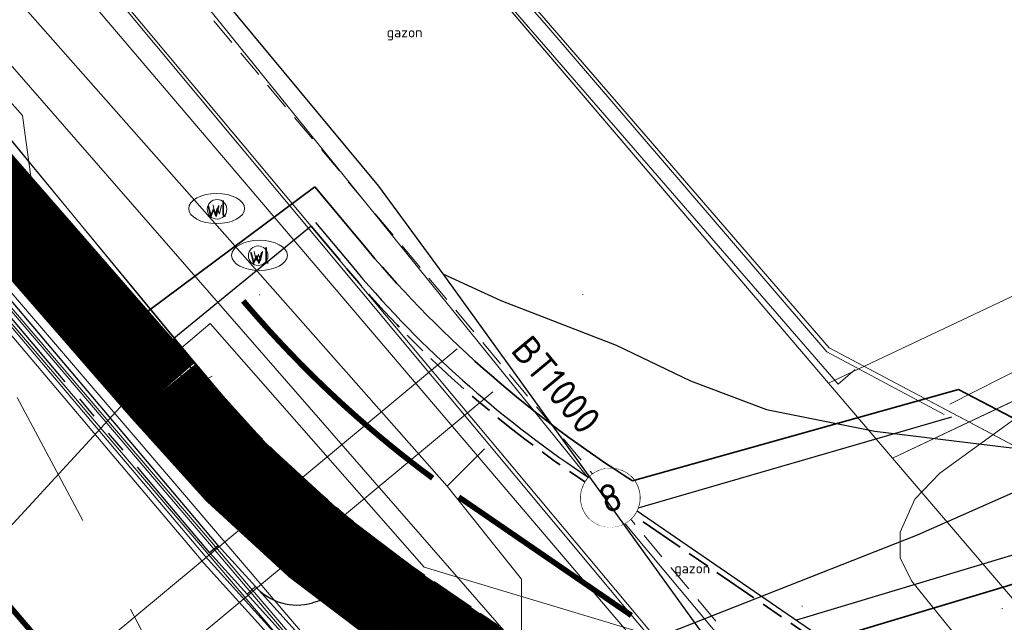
# Model space of a CAD drawing. Header units: metres. Extents: x 163628 to 167855, y 402678 to 405435.
# Tile 122 of 256: x 164474 to 164491, y 403448 to 403459. Entities that reach past the tile are written whole.
import ezdxf
from ezdxf.enums import TextEntityAlignment as Align

# ---------------------------------------------------------------- set-up
doc = ezdxf.new("R2010")
doc.units = ezdxf.units.M
doc.set_wipeout_variables(frame=1)
for name, pattern in [('DASHED2', [0.375, 0.25, -0.125]), ('X-CA190022.004-UO-DWM_Snelfietsroute$0$VH-OPSLUITBAND_100X200', [16, 8, -2, 4, -2]), ('X-CA190022.004-UO-DWM_Snelfietsroute$0$VH-TROTTOIRBAND_180-200', [20, 10, -2, 2, -2, 2, -2]), ('X-CA190022.004-UO-DWM_Snelfietsroute$0$VW-270-30_STREEP', [3, 2.7, -0.3]), ('X-CA190022.004-UO-DWM_Snelfietsroute$0$VW-5050_STREEP', [1, 0.5, -0.5]), ('X-CA190022.004-UO-WHM_Riolering gemeente_NLCS_v0.2$0$RI-HUISAANSLUITING', [4.3, 2.5, -1.8])]:
    doc.linetypes.add(name, pattern=pattern)
doc.layers.get('0').update_dxf_attribs({"lineweight": 25})
for name, color, linetype, lineweight in [('B-WE-KW-KUNSTWERK_DUIKER-G', 252, 'Continuous', 18), ('X-CA190022.004-UO-BGT_Ondergrond$0$B-WE-KL-WATER_PUT-S', 170, 'Continuous', 25), ('X-CA190022.004-UO-BGT_Ondergrond$0$GE_201_SHDHek_Lijn_GEM', 253, 'X-CA190022.004-UO-BGT_Ondergrond$0$Hekwerk', 9), ('X-CA190022.004-UO-BGT_Ondergrond$0$GE_314_WGDRijbaanLokaleweg_Vlak_GEM', 253, 'Continuous', 9), ('X-CA190022.004-UO-BGT_Ondergrond$0$GE_316_WGDFietspad_Vlak_GEM', 253, 'Continuous', 9), ('X-CA190022.004-UO-BGT_Ondergrond$0$GE_367_OWGBerm_groenvoorziening_grasenk_GEM', 253, 'Continuous', 9), ('X-CA190022.004-UO-BGT_Ondergrond$0$GE_401_OTDErf_Vlak_GEM', 253, 'Continuous', 9), ('X-CA190022.004-UO-BGT_Ondergrond$0$GE_861_PALLichtmast_Punt_GEM', 253, 'Continuous', 9), ('X-CA190022.004-UO-DTM inmeting$0$B-WE-AL-AANPIJLING-T18', 246, 'Continuous', 0), ('X-CA190022.004-UO-DTM inmeting$0$B-WE-IE-MEUBILAIR_WEGMEUBILAIR-S', 246, 'Continuous', 0), ('X-CA190022.004-UO-DTM inmeting$0$B-WE-IE-TERREINAFSCHEIDING_KUNSTMATIG_RASTERHEKWERK-G', 246, 'X-CA190022.004-UO-DTM inmeting$0$IE-TERREINAFSCHEIDING-KUNSTMATIG-OPEN', 0), ('X-CA190022.004-UO-DTM inmeting$0$B-WE-OG-HOOGTEPUNT-S', 246, 'Continuous', 0), ('X-CA190022.004-UO-DTM inmeting$0$B-WE-VH-KANTOPSLUITING_ACHTERKANTBAND-G', 246, 'Continuous', 0), ('X-CA190022.004-UO-DTM inmeting$0$B-WE-VH-KANTOPSLUITING_VOORKANTBAND-G', 246, 'Continuous', 0), ('X-CA190022.004-UO-DTM inmeting$0$B-WE-VH-VERHARDING_ASFALT-G', 246, 'Continuous', 0), ('X-CA190022.004-UO-DWM_Snelfietsroute$0$N-WE-VH-KANTOPSLUITING_ACHTERKANTBAND-G', 125, 'Continuous', 25), ('X-CA190022.004-UO-DWM_Snelfietsroute$0$N-WE-VH-KANTOPSLUITING_ELEMENT_INRIT-G', 125, 'Continuous', 25), ('X-CA190022.004-UO-DWM_Snelfietsroute$0$N-WE-VH-KANTOPSLUITING_OPSLUITBAND_100X200-G', 125, 'X-CA190022.004-UO-DWM_Snelfietsroute$0$VH-OPSLUITBAND_100X200', 35), ('X-CA190022.004-UO-DWM_Snelfietsroute$0$N-WE-VH-KANTOPSLUITING_TROTTOIRBAND_180 200-G', 125, 'X-CA190022.004-UO-DWM_Snelfietsroute$0$VH-TROTTOIRBAND_180-200', 25), ('X-CA190022.004-UO-DWM_Snelfietsroute$0$N-WE-VH-KANTVERHARDING_STREKLAAG-G', 251, 'Continuous', 18), ('X-CA190022.004-UO-DWM_Snelfietsroute$0$N-WE-VH-VERHARDING_ASFALT_ZAAGSNEDE-G', 125, 'X-CA190022.004-UO-DWM_Snelfietsroute$0$VH-ZAAGSNEDE', 25), ('X-CA190022.004-UO-DWM_Snelfietsroute$0$N-WE-VH-VERHARDING_HALFVERHARDING-G', 125, 'Continuous', 25), ('X-CA190022.004-UO-DWM_Snelfietsroute$0$N-WE-VW-MARKERING_DWARS_OVERSTEEK_KANALISATIESTREEP50_010-G', 125, 'X-CA190022.004-UO-DWM_Snelfietsroute$0$VW-5050_STREEP', 25), ('X-CA190022.004-UO-DWM_Snelfietsroute$0$N-WE-VW-MARKERING_LANGS_STREEP_27030_010-G', 125, 'X-CA190022.004-UO-DWM_Snelfietsroute$0$VW-270-30_STREEP', 25), ('X-CA190022.004-UO-GZM_Werkgrens_v0.1$0$N-WE-KG-GRENS_SYSTEEMGRENS-G', 7, 'X-CA190022.004-UO-GZM_Werkgrens_v0.1$0$KG-OG', 35), ('X-CA190022.004-UO-KAD_Percelen$0$B-WE-KG-GRENS_PERCEEL-GV', 150, 'Continuous', 9), ('X-CA190022.004-UO-WHM_Riolering gemeente - drukleidingen_v0.1$0$Riool_onder_druk_asbestcement_leidingen_450_hgml', 214, 'X-CA190022.004-UO-WHM_Riolering gemeente - drukleidingen_v0.1$0$1-200 PERSLEIDING', 25), ('X-CA190022.004-UO-WHM_Riolering gemeente - drukleidingen_v0.1$0$Riool_onder_druk_pvc_leidingen_315_hgml', 214, 'X-CA190022.004-UO-WHM_Riolering gemeente - drukleidingen_v0.1$0$1-200 PERSLEIDING', 25), ('X-CA190022.004-UO-WHM_Riolering gemeente_NLCS_v0.2$0$B-WE-RI-DUIKER-G', 214, 'X-CA190022.004-UO-WHM_Riolering gemeente_NLCS_v0.2$0$RI-HUISAANSLUITING', 15), ('X-XX-AL-T25 DUIIKER BESTAAND', 252, 'Continuous', 25), ('X-XX-AL-VERWIJZING DUIKERS BESTAAND-S', 252, 'Continuous', 25)]:
    doc.layers.add(name, color=color, linetype=linetype, lineweight=lineweight)
doc.layers.add('X-CA190022.004-UO-DTM inmeting$0$X-XX-AL-MEETPUNT-S', color=246, linetype='Continuous', lineweight=0, plot=False)
for name, color, linetype, lineweight, transparency in [('X-CA190022.004-UO-KL_Wenstracé_v0.3$0$N-WE-KL-TRACE_WENSTRACE-G 1.5m', 24, 'Continuous', 35, 0.6), ('X-CA190022.004-UO-KLIC$0$B-OI-KL-WATER_BW_0000551269_VECT_19O042616-G', 42, 'X-CA190022.004-UO-KLIC$0$1-200 WATERLEIDING', 0, 0.25), ('X-CA190022.004-UO-KLIC$0$B-WE-KL-DATA_MANTELBUIS-G', 42, 'X-CA190022.004-UO-KLIC$0$1-200 DATA', 0, 0.25), ('X-CA190022.004-UO-KLIC$0$B-WE-KL-ET_LS-G', 42, 'X-CA190022.004-UO-KLIC$0$1-200 LAAGSPANNING', 0, 0.25), ('X-CA190022.004-UO-KLIC$0$B-WE-KL-ET_LS_HULPSTUK-S', 42, 'X-CA190022.004-UO-KLIC$0$1-200 LAAGSPANNING', 0, 0.25), ('X-CA190022.004-UO-KLIC$0$B-WE-KL-ET_LS_KABELBED-G', 42, 'X-CA190022.004-UO-KLIC$0$1-200 LAAGSPANNING', 0, 0.25), ('X-CA190022.004-UO-KLIC$0$B-WE-KL-ET_MS-G', 42, 'X-CA190022.004-UO-KLIC$0$1-200 MIDDENSPANNING', 0, 0.25), ('X-CA190022.004-UO-KLIC$0$B-WE-KL-GAS_HD-G', 42, 'X-CA190022.004-UO-KLIC$0$1-200 GASLEIDING HOGE DRUK', 0, 0.25), ('X-CA190022.004-UO-KLIC$0$B-WE-KL-GAS_LD-G', 42, 'X-CA190022.004-UO-KLIC$0$1-200 GASLEIDING LAGE DRUK', 0, 0.25)]:
    doc.layers.add(name, color=color, linetype=linetype, lineweight=lineweight, transparency=transparency)
doc.styles.add('NLCS-ISO', font='NLCS-ISO.ttf')
doc.styles.add('NLCS-ISO-M200-T25', font='NLCS-ISO.ttf', dxfattribs={"height": 0.5})
doc.styles.add('X-CA190022.004-UO-BGT_Ondergrond$0$NLCS-ISO', font='NLCS-ISO.ttf')
doc.styles.add('X-CA190022.004-UO-DTM inmeting$0$NLCS-ISO', font='isocpeur.ttf', dxfattribs={"height": 2.5})
doc.styles.add('X-CA190022.004-UO-KLIC$0$NLCS-ISO', font='NLCS-ISO.ttf')
doc.styles.add('X-CA190022.004-UO-WHM_Riolering gemeente - drukleidingen_v0.1$0$NLCS-ISO', font='NLCS-ISO.ttf')
doc.linetypes.add('X-CA190022.004-UO-BGT_Ondergrond$0$Hekwerk', pattern='A,5,-1.5,[2,dgnlstyle-Veghel.shx,S=0.007937,R=0,X=0,Y=0],-1.5', length=8)
doc.linetypes.add('X-CA190022.004-UO-DTM inmeting$0$IE-TERREINAFSCHEIDING-KUNSTMATIG-OPEN', pattern='A,7,-1.5,[67,NLCS.SHX,S=0.75,R=0,X=0,Y=0],-1.5', length=10)
doc.linetypes.add('X-CA190022.004-UO-DWM_Snelfietsroute$0$VH-ZAAGSNEDE', pattern='A,1e-05,-2.54,[181,NLCS.SHX,S=2.54,R=0,X=-2.54,Y=0],-5.08,[181,NLCS.SHX,S=2.54,R=180,X=2.54,Y=0],-2.54', length=10.16001)
doc.linetypes.add('X-CA190022.004-UO-GZM_Werkgrens_v0.1$0$KG-OG', pattern='A,5.5,-1.5,[2,NLCS.SHX,S=0.5,R=0,X=0,Y=0],-1.5', length=8.5)
doc.linetypes.add('X-CA190022.004-UO-KLIC$0$1-200 DATA', pattern='A,1.5,-0.6,["DATA",X-CA190022.004-UO-KLIC$0$NLCS-ISO,S=0.24,R=0,X=-0.5,Y=-0.12],-0.3', length=2.4)
doc.linetypes.add('X-CA190022.004-UO-KLIC$0$1-200 GASLEIDING HOGE DRUK', pattern='A,1.5,-0.6,["GAS HD",X-CA190022.004-UO-KLIC$0$NLCS-ISO,S=0.24,R=0,X=-0.5,Y=-0.12],-0.7', length=2.8)
doc.linetypes.add('X-CA190022.004-UO-KLIC$0$1-200 GASLEIDING LAGE DRUK', pattern='A,1.5,-0.6,["GAS LD",X-CA190022.004-UO-KLIC$0$NLCS-ISO,S=0.24,R=0,X=-0.5,Y=-0.12],-0.7', length=2.8)
doc.linetypes.add('X-CA190022.004-UO-KLIC$0$1-200 LAAGSPANNING', pattern='A,1.5,-0.6,["LS",X-CA190022.004-UO-KLIC$0$NLCS-ISO,S=0.24,R=0,X=-0.45,Y=-0.12],-0.05', length=2.15)
doc.linetypes.add('X-CA190022.004-UO-KLIC$0$1-200 MIDDENSPANNING', pattern='A,1.5,-0.6,["MS",X-CA190022.004-UO-KLIC$0$NLCS-ISO,S=0.24,R=0,X=-0.5,Y=-0.12],-0.05', length=2.15)
doc.linetypes.add('X-CA190022.004-UO-KLIC$0$1-200 WATERLEIDING', pattern='A,1.5,-0.6,["WATER",X-CA190022.004-UO-KLIC$0$NLCS-ISO,S=0.24,R=0,X=-0.5,Y=-0.12],-0.65', length=2.75)
doc.linetypes.add('X-CA190022.004-UO-WHM_Riolering gemeente - drukleidingen_v0.1$0$1-200 PERSLEIDING', pattern='A,1.5,-0.6,["PERS",X-CA190022.004-UO-WHM_Riolering gemeente - drukleidingen_v0.1$0$NLCS-ISO,S=0.24,R=0,X=-0.5,Y=-0.12],-0.65', length=2.75)

# ---------------------------------------------------------------- blocks, each defined once
blk = doc.blocks.new('X-CA190022.004-UO-BGT_Ondergrond$0$N-SIE-WEG_LICHTMAST-SO')
h = blk.add_hatch(color=256)
h.paths.add_polyline_path([(1.16, 0.5, 0.658505), (-1.16, 0.5)])
h.paths.add_polyline_path([(-1.16, -0.5, 0.658505), (1.16, -0.5)])
at = {"flags": 128}
for points in [[(0, 1.27), (0, 2.53)], [(-2.19, 1.27), (-1.1, 0.63)], [(-1.16, 0.5), (1.16, 0.5)], [(1.1, 0.63), (2.19, 1.27)], [(-2.19, -1.27), (-1.1, -0.63)], [(-1.16, -0.5), (1.16, -0.5)], [(0, -1.27), (0, -2.53)], [(2.19, -1.27), (1.1, -0.63)]]:
    blk.add_lwpolyline(points, dxfattribs=at)
at = {"ltscale": 0.5}
blk.add_circle((0, 0), 1.27, dxfattribs=at)
at = {"style": 'X-CA190022.004-UO-BGT_Ondergrond$0$NLCS-ISO'}
blk.add_attdef('TYPE', text='', height=1.8, dxfattribs=at).set_placement((0, 2.53), align=Align.BOTTOM_CENTER)
blk = doc.blocks.new('X-CA190022.004-UO-BGT_Ondergrond$0$IMGEOLichtmastpaal')
at = {"xscale": 5, "yscale": 5, "zscale": 5}
blk.add_blockref('X-CA190022.004-UO-BGT_Ondergrond$0$N-SIE-WEG_LICHTMAST-SO', (0.04, 6.39), dxfattribs=at)
blk = doc.blocks.new('X-CA190022.004-UO-BGT_Ondergrond$0$SKL-WATER_WATERLEIDINGPUT-SO')
at = {"color": 0, "linetype": 'ByBlock', "lineweight": 18}
blk.add_ellipse((0, 0), major_axis=(2.5, 0), ratio=0.54, dxfattribs=at)
at = {"color": 0, "linetype": 'ByBlock', "lineweight": 18, "style": 'X-CA190022.004-UO-BGT_Ondergrond$0$NLCS-ISO'}
blk.add_text('wl', height=1.5, dxfattribs=at).set_placement((0, 0), align=Align.MIDDLE_CENTER)
blk = doc.blocks.new('X-CA190022.004-UO-DTM inmeting$0$punt')
at = {"color": 0, "lineweight": -2}
blk.add_line((0, 0), (0, 0), dxfattribs=at)
blk = doc.blocks.new('X-CA190022.004-UO-DTM inmeting$0$SOG-HOOGTEPUNT-SO')
for p, q in [((-0.5, 0), (0.5, 0)), ((0, 0.5), (0, -0.5))]:
    blk.add_line(p, q)
blk = doc.blocks.new('X-CA190022.004-UO-DTM inmeting$0$B-SIE-WEG_LICHTMAST-SO')
at = {"ltscale": 0.1}
for p, q in [((-0.33, 0.19), (-0.67, 0.39)), ((0, 0.39), (0, 0.77)), ((0.33, 0.19), (0.67, 0.39)), ((-0.33, -0.19), (-0.67, -0.39)), ((0, -0.39), (0, -0.77)), ((0.33, -0.19), (0.67, -0.39))]:
    blk.add_line(p, q, dxfattribs=at)
at = {"flags": 128}
for points in [[(-0.35, 0.15), (0.35, 0.15)], [(-0.35, -0.15), (0.35, -0.15)]]:
    blk.add_lwpolyline(points, dxfattribs=at)
at = {"ltscale": 0.1}
blk.add_circle((0, 0), 0.386, dxfattribs=at)
at = {"style": 'X-CA190022.004-UO-DTM inmeting$0$NLCS-ISO'}
blk.add_attdef('TYPE', text='', height=0.549, dxfattribs=at).set_placement((0, 0.77), align=Align.BOTTOM_CENTER)
blk = doc.blocks.new('X-CA190022.004-UO-DTM inmeting$0$SIE-WEG_STRAATPOT_WATER')
blk.add_circle((0, 0), 0.4)
at = {"style": 'X-CA190022.004-UO-DTM inmeting$0$NLCS-ISO'}
blk.add_text('W', height=0.4, dxfattribs=at).set_placement((-0.213, -0.211))
blk = doc.blocks.new('X-CA190022.004-UO-KLIC$0$SKL-WTB_HULP_MOF-SO')
at = {"linetype": 'ByBlock', "lineweight": 18}
h = blk.add_hatch(color=0, dxfattribs=at)
h.dxf.hatch_style = 1
h.paths.add_polyline_path([(-0.5625, 0, 1), (0.5625, 0, 1)])
at = {"color": 0, "linetype": 'ByBlock', "lineweight": 18}
blk.add_circle((0, 0), 0.5625, dxfattribs=at)
at = {"color": 0, "linetype": 'ByBlock', "lineweight": 18, "style": 'X-CA190022.004-UO-KLIC$0$NLCS-ISO', "flags": 1}
for tag, p in [('TYPE', (1.5, 0)), ('OMSCHRIJVING', (1.5, -3)), ('LABEL', (1.5, -1.5))]:
    blk.add_attdef(tag, p, '', height=1, dxfattribs=at)
blk = doc.blocks.new('N-SAL-VERWIJZING_MATERIAALNUMMER-SO')
blk.add_circle((0, 0), 2.639)
blk.add_wipeout([(2.639, 0), (2.633, 0.166), (2.618, 0.331), (2.592, 0.494), (2.556, 0.656), (2.51, 0.815), (2.453, 0.971), (2.388, 1.123), (2.312, 1.271), (2.228, 1.414), (2.135, 1.551), (2.033, 1.682), (1.923, 1.806), (1.806, 1.923), (1.682, 2.033), (1.551, 2.135), (1.414, 2.228), (1.271, 2.312), (1.123, 2.388), (0.971, 2.453), (0.815, 2.51), (0.656, 2.556), (0.494, 2.592), (0.331, 2.618), (0.166, 2.633), (0, 2.639), (-0.166, 2.633), (-0.331, 2.618), (-0.494, 2.592), (-0.656, 2.556), (-0.815, 2.51), (-0.971, 2.453), (-1.123, 2.388), (-1.271, 2.312), (-1.414, 2.228), (-1.551, 2.135), (-1.682, 2.033), (-1.806, 1.923), (-1.923, 1.806), (-2.033, 1.682), (-2.135, 1.551), (-2.228, 1.414), (-2.312, 1.271), (-2.388, 1.123), (-2.453, 0.971), (-2.51, 0.815), (-2.556, 0.656), (-2.592, 0.494), (-2.618, 0.331), (-2.633, 0.166), (-2.639, 0), (-2.633, -0.166), (-2.618, -0.331), (-2.592, -0.494), (-2.556, -0.656), (-2.51, -0.815), (-2.453, -0.971), (-2.388, -1.123), (-2.312, -1.271), (-2.228, -1.414), (-2.135, -1.551), (-2.033, -1.682), (-1.923, -1.806), (-1.806, -1.923), (-1.682, -2.033), (-1.551, -2.135), (-1.414, -2.228), (-1.271, -2.312), (-1.123, -2.388), (-0.971, -2.453), (-0.815, -2.51), (-0.656, -2.556), (-0.494, -2.592), (-0.331, -2.618), (-0.166, -2.633), (0, -2.639), (0.166, -2.633), (0.331, -2.618), (0.494, -2.592), (0.656, -2.556), (0.815, -2.51), (0.971, -2.453), (1.123, -2.388), (1.271, -2.312), (1.414, -2.228), (1.551, -2.135), (1.682, -2.033), (1.806, -1.923), (1.923, -1.806), (2.033, -1.682), (2.135, -1.551), (2.228, -1.414), (2.312, -1.271), (2.388, -1.123), (2.453, -0.971), (2.51, -0.815), (2.556, -0.656), (2.592, -0.494), (2.618, -0.331)])
at = {"style": 'NLCS-ISO'}
blk.add_attdef('MATERIAALNUMMER', text='', height=2.5, dxfattribs=at).set_placement((0, 0), align=Align.MIDDLE_CENTER)

msp = doc.modelspace()

# ---------------------------------------------------------------- linework, layer by layer
at = {"layer": 'B-WE-KW-KUNSTWERK_DUIKER-G', "linetype": 'DASHED2', "ltscale": 2, "flags": 128}
msp.add_lwpolyline([(164489.338, 403444.057), (164457.423, 403482.249)], dxfattribs=at)
at = {"layer": 'X-CA190022.004-UO-BGT_Ondergrond$0$GE_201_SHDHek_Lijn_GEM'}
for p, q in [((164453.106, 403493.369), (164488.004, 403452.975)), ((164488.004, 403452.975), (164495.285, 403449.119))]:
    msp.add_line(p, q, dxfattribs=at)
at = {"layer": 'X-CA190022.004-UO-BGT_Ondergrond$0$GE_314_WGDRijbaanLokaleweg_Vlak_GEM', "flags": 128}
msp.add_lwpolyline([(164442.94, 403489.126), (164443.864, 403488.079), (164449.294, 403481.924), (164481.056, 403444.687), (164480.874, 403444.622), (164483.26, 403441.849), (164483.391, 403441.904), (164502.63, 403419.439), (164497.447, 403415.017), (164495.313, 403417.041), (164491.602, 403420.56), (164476.856, 403434.777), (164474.447, 403437.185), (164474.381, 403437.261), (164474.505, 403437.387), (164473.18, 403438.808), (164472.011, 403440.28), (164471.089, 403441.66), (164464.875, 403450.622), (164464.747, 403450.533), (164455.924, 403463.299), (164454.191, 403465.806)], dxfattribs=at)
at = {"layer": 'X-CA190022.004-UO-BGT_Ondergrond$0$GE_316_WGDFietspad_Vlak_GEM', "flags": 128}
for points in [[(164457.137, 403480.66), (164475.024, 403459.592), (164499.729, 403430.051), (164501.818, 403427.708)], [(164482.197, 403446.117), (164479.528, 403449.185), (164472.621, 403457.603), (164454.761, 403478.743), (164453.304, 403480.468)]]:
    msp.add_lwpolyline(points, dxfattribs=at)
at = {"layer": 'X-CA190022.004-UO-BGT_Ondergrond$0$GE_367_OWGBerm_groenvoorziening_grasenk_GEM', "flags": 128}
for points in [[(164453.106, 403493.369), (164488.004, 403452.975), (164495.285, 403449.119), (164494.344, 403448.187), (164493.938, 403446.928), (164494.512, 403445.201), (164495.603, 403443.783), (164496.644, 403443.037), (164505.761, 403433.039), (164505.901, 403432.4), (164507.126, 403430.884), (164508.284, 403430.692), (164509.941, 403431.278), (164513.965, 403433.277), (164537.446, 403444.229), (164569.522, 403459.744), (164581.242, 403466.331), (164592.676, 403472.187), (164631.326, 403490.472), (164640.44, 403494.868), (164662.351, 403505.436)], [(164481.056, 403444.687), (164449.294, 403481.924), (164443.864, 403488.079), (164442.94, 403489.126)], [(164501.818, 403427.708), (164499.729, 403430.051), (164475.024, 403459.592), (164457.137, 403480.66), (164454.048, 403484.299)], [(164454.761, 403478.743), (164472.621, 403457.603), (164479.528, 403449.185), (164482.197, 403446.117)]]:
    msp.add_lwpolyline(points, dxfattribs=at)
at = {"layer": 'X-CA190022.004-UO-BGT_Ondergrond$0$GE_401_OTDErf_Vlak_GEM', "flags": 128}
msp.add_lwpolyline([(164644.76, 403522.135), (164598.026, 403499.598), (164597.907, 403499.54), (164559.867, 403481.087), (164519.897, 403461.496), (164496.748, 403450.567), (164495.285, 403449.119), (164488.004, 403452.975), (164453.106, 403493.369), (164446.912, 403500.197), (164442.328, 403505.829), (164442.279, 403505.897), (164417.651, 403534.485)], dxfattribs=at)
at = {"layer": 'X-CA190022.004-UO-DTM inmeting$0$B-WE-IE-TERREINAFSCHEIDING_KUNSTMATIG_RASTERHEKWERK-G'}
for p, q in [((164482.948, 403458.742, 9.157), (164477.968, 403464.495, 9.136)), ((164487.962, 403452.906, 9.158), (164482.948, 403458.742, 9.157)), ((164499.491, 403456.728, 9.051), (164490.162, 403451.969, 9.107)), ((164490.061, 403451.782, 9.17), (164487.962, 403452.906, 9.158))]:
    msp.add_line(p, q, dxfattribs=at)
at = {"layer": 'X-CA190022.004-UO-DTM inmeting$0$B-WE-VH-KANTOPSLUITING_ACHTERKANTBAND-G'}
msp.add_polyline3d([(164481.165, 403444.777, 9.831), (164480.543, 403445.564, 9.928), (164476.33, 403450.506, 9.931), (164469.35, 403458.655, 9.679)], dxfattribs=at)
at = {"layer": 'X-CA190022.004-UO-DTM inmeting$0$B-WE-VH-KANTOPSLUITING_VOORKANTBAND-G'}
for points in [[(164488.468, 403452.59, 9.175), (164488.165, 403452.326, 9.187), (164482.701, 403458.626, 9.17), (164477.788, 403464.31, 9.166)], [(164480.972, 403444.725, 9.822), (164480.364, 403445.413, 9.836), (164476.173, 403450.348, 9.82), (164469.21, 403458.518, 9.573)]]:
    msp.add_polyline3d(points, dxfattribs=at)
at = {"layer": 'X-CA190022.004-UO-DTM inmeting$0$B-WE-VH-VERHARDING_ASFALT-G'}
for points in [[(164473.807, 403460.97, 9.643), (164478.892, 403454.874, 9.782), (164484.454, 403448.206, 9.919), (164487.919, 403444.075, 9.889), (164492.622, 403438.466, 9.825), (164497.154, 403433.063, 9.755), (164501.566, 403427.951, 9.638), (164502.716, 403427.013, 9.595), (164504.758, 403426.298, 9.553), (164506.688, 403426.207, 9.491), (164508.755, 403427.059, 9.429), (164513.217, 403429.149, 9.326)], [(164471.58, 403458.851, 9.688), (164476.53, 403452.861, 9.873), (164482.271, 403446.036, 9.94), (164482.228, 403445.554, 9.92), (164481.773, 403444.999, 9.875), (164480.893, 403444.627, 9.832), (164482.029, 403443.221, 9.825), (164483.213, 403441.867, 9.819), (164484.177, 403442.191, 9.861), (164484.877, 403442.29, 9.89), (164485.579, 403442.092, 9.89), (164490.198, 403436.55, 9.825), (164494.905, 403430.92, 9.769), (164499.063, 403426.074, 9.696), (164502.6, 403422.164, 9.54), (164505.953, 403418.126, 9.357), (164514.383, 403407.272, 9.002)], [(164469.115, 403458.408, 9.593), (164476.061, 403450.258, 9.834), (164480.276, 403445.31, 9.843), (164480.893, 403444.627, 9.822)]]:
    msp.add_polyline3d(points, dxfattribs=at)
at = {"layer": 'X-CA190022.004-UO-DWM_Snelfietsroute$0$N-WE-VH-KANTOPSLUITING_ACHTERKANTBAND-G', "ltscale": 0.2, "flags": 128}
msp.add_lwpolyline([(164477.07, 403449.441), (164457.936, 403472.1)], dxfattribs=at)
at = {"layer": 'X-CA190022.004-UO-DWM_Snelfietsroute$0$N-WE-VH-KANTOPSLUITING_ACHTERKANTBAND-G', "flags": 128}
for points in [[(164478.81, 403455.221), (164479.441, 403454.466, 0.068295), (164483.445, 403450.826), (164492.687, 403444.482, -0.130794), (164494.73, 403442.1, 0.416655), (164498.623, 403440.757, 0.416655)], [(164476.203, 403453.08), (164476.58, 403452.62, 0.070648), (164480.744, 403448.798), (164490.876, 403441.843, -0.518615), (164490.949, 403437.065, -0.390163)]]:
    msp.add_lwpolyline(points, format="xyb", dxfattribs=at)
at = {"layer": 'X-CA190022.004-UO-DWM_Snelfietsroute$0$N-WE-VH-KANTOPSLUITING_ELEMENT_INRIT-G', "flags": 128}
for points in [[(164476.917, 403449.311), (164477.07, 403449.44)], [(164477.07, 403449.44), (164477.736, 403448.703)], [(164477.587, 403448.569), (164476.917, 403449.311)], [(164477.587, 403448.569), (164477.736, 403448.703)], [(164481.143, 403444.629), (164477.587, 403448.569)], [(164481.292, 403444.763), (164477.736, 403448.703)]]:
    msp.add_lwpolyline(points, dxfattribs=at)
at = {"layer": 'X-CA190022.004-UO-DWM_Snelfietsroute$0$N-WE-VH-KANTOPSLUITING_OPSLUITBAND_100X200-G', "ltscale": 0.1, "flags": 128}
for points in [[(164478.733, 403455.157), (164479.365, 403454.402, 0.068295), (164483.388, 403450.743), (164492.63, 403444.399, -0.130794), (164494.64, 403442.057, 0.416655), (164498.667, 403440.668)], [(164476.28, 403453.144), (164476.658, 403452.683, 0.070648), (164480.801, 403448.881), (164490.932, 403441.926, -0.520529), (164490.993, 403436.974, -0.390163)]]:
    msp.add_lwpolyline(points, format="xyb", dxfattribs=at)
at = {"layer": 'X-CA190022.004-UO-DWM_Snelfietsroute$0$N-WE-VH-KANTOPSLUITING_TROTTOIRBAND_180 200-G', "ltscale": 0.2, "flags": 128}
msp.add_lwpolyline([(164476.917, 403449.311, -0.013998), (164476.917, 403449.311), (164457.784, 403471.97)], format="xyb", dxfattribs=at)
at = {"layer": 'X-CA190022.004-UO-DWM_Snelfietsroute$0$N-WE-VH-KANTVERHARDING_STREKLAAG-G', "ltscale": 0.2, "flags": 128}
for points in [[(164476.765, 403449.181), (164457.632, 403471.84)], [(164476.841, 403449.246), (164457.708, 403471.905)], [(164482.047, 403443.327), (164476.769, 403449.177)], [(164482.117, 403443.398), (164476.841, 403449.246)]]:
    msp.add_lwpolyline(points, dxfattribs=at)
at = {"layer": 'X-CA190022.004-UO-DWM_Snelfietsroute$0$N-WE-VH-VERHARDING_ASFALT_ZAAGSNEDE-G', "ltscale": 0.02, "flags": 128}
msp.add_lwpolyline([(164478.733, 403455.157), (164476.28, 403453.144)], dxfattribs=at)
at = {"layer": 'X-CA190022.004-UO-DWM_Snelfietsroute$0$N-WE-VH-VERHARDING_HALFVERHARDING-G', "flags": 128}
for points in [[(164490.19, 403451.734), (164484.521, 403450.087)], [(164493.581, 403449.96), (164487.415, 403448.1)], [(164480.549, 403448.933), (164478.757, 403448.413)]]:
    msp.add_lwpolyline(points, dxfattribs=at)
at = {"layer": 'X-CA190022.004-UO-DWM_Snelfietsroute$0$N-WE-VH-VERHARDING_HALFVERHARDING-G'}
msp.add_arc((164478.478, 403449.373), 1, 222.0734, 286.2002, dxfattribs=at)
at = {"layer": 'X-CA190022.004-UO-DWM_Snelfietsroute$0$N-WE-VW-MARKERING_DWARS_OVERSTEEK_KANALISATIESTREEP50_010-G', "flags": 128}
msp.add_lwpolyline([(164468.673, 403453.872, 0.1, 0.1, 0), (164470.261, 403451.962, 0.1, 0.1, 0), (164472.965, 403448.793, 0.1, 0.1, 0), (164475.25, 403446.113, 0.1, 0.1, 0.001278), (164475.594, 403445.712, 0, 0, 0)], format="xyseb", dxfattribs=at)
at = {"layer": 'X-CA190022.004-UO-DWM_Snelfietsroute$0$N-WE-VW-MARKERING_DWARS_OVERSTEEK_KANALISATIESTREEP50_010-G', "const_width": 0.1, "flags": 128}
msp.add_lwpolyline([(164484.463, 403448.186), (164481.375, 403450.306)], dxfattribs=at)
at = {"layer": 'X-CA190022.004-UO-DWM_Snelfietsroute$0$N-WE-VW-MARKERING_LANGS_STREEP_27030_010-G', "const_width": 0.1, "flags": 128}
msp.add_lwpolyline([(164480.908, 403450.644), (164480.873, 403450.67), (164480.688, 403450.808), (164480.505, 403450.949), (164480.324, 403451.091), (164480.145, 403451.236), (164479.967, 403451.383), (164479.791, 403451.532), (164479.617, 403451.682), (164479.444, 403451.835), (164479.273, 403451.99), (164479.104, 403452.147), (164478.937, 403452.305), (164478.772, 403452.466), (164478.609, 403452.629), (164478.447, 403452.793), (164478.288, 403452.959), (164478.13, 403453.127), (164477.974, 403453.297), (164477.821, 403453.469), (164477.669, 403453.642), (164477.519, 403453.817)], dxfattribs=at)
at = {"layer": 'X-CA190022.004-UO-KAD_Percelen$0$B-WE-KG-GRENS_PERCEEL-GV', "flags": 128}
for points in [[(164244.117, 403697.864), (164382.73, 403547.962), (164467.184, 403447.137), (164474.656, 403438.052), (164476.902, 403439.143), (164487.569, 403444.164), (164388.991, 403559.989), (164335.093, 403619.023), (164327.271, 403627.471), (164268.836, 403691.623), (164256.121, 403703.788)], [(164256.121, 403703.788), (164268.836, 403691.623), (164327.271, 403627.471), (164335.093, 403619.023), (164388.991, 403559.989), (164487.569, 403444.164), (164492.811, 403446.689), (164489.137, 403451.001), (164487.991, 403452.346), (164450.199, 403496.696), (164444.596, 403503.272)]]:
    msp.add_lwpolyline(points, dxfattribs=at)
for points in [[(164595.838, 403501.354), (164555.326, 403482.367), (164489.137, 403451.001), (164492.811, 403446.689), (164487.569, 403444.164), (164476.902, 403439.143), (164474.656, 403438.052), (164469.708, 403435.65), (164459.04, 403430.474), (164460.276, 403427.915), (164478.654, 403436.809), (164549.795, 403471.239), (164610.094, 403500.047), (164740.684, 403562.794), (164887.38, 403633.726), (164885.502, 403637.729), (164830.972, 403611.838), (164787.129, 403591.173), (164774.865, 403585.072), (164771.579, 403589.482), (164763.848, 403582.954), (164722.665, 403561.134), (164654.869, 403529.019)], [(164509.715, 403537.447), (164450.199, 403496.696), (164487.991, 403452.346), (164524.012, 403469.383), (164554.233, 403483.687), (164552.161, 403486.189)], [(164489.137, 403451.001), (164555.326, 403482.367), (164554.233, 403483.687), (164524.012, 403469.383), (164487.991, 403452.346)]]:
    msp.add_lwpolyline(points, close=True, dxfattribs=at)
at = {"layer": 'X-CA190022.004-UO-KL_Wenstracé_v0.3$0$N-WE-KL-TRACE_WENSTRACE-G 1.5m', "lineweight": 18, "ltscale": 0.2, "const_width": 1.5}
msp.add_lwpolyline([(164452.035, 403467.077), (164462.471, 403454.624), (164465.121, 403451.384, -0.063302), (164476.147, 403435.481, 0.046306), (164478.729, 403432.014, 0.046306)], format="xyb", dxfattribs=at)
at = {"layer": 'X-CA190022.004-UO-KLIC$0$B-OI-KL-WATER_BW_0000551269_VECT_19O042616-G', "flags": 128}
for points in [[(164419.833, 403521.5), (164423.167, 403516.833), (164428.833, 403510.5), (164442.5, 403494.833), (164443.5, 403493.167), (164481.167, 403450.5)], [(164481.167, 403450.5), (164481.833, 403451.167)], [(164481.167, 403450.5), (164482.5, 403448.833), (164482.5, 403447.167), (164482.167, 403446.833), (164481.167, 403446.833)]]:
    msp.add_lwpolyline(points, dxfattribs=at)
at = {"layer": 'X-CA190022.004-UO-KLIC$0$B-WE-KL-DATA_MANTELBUIS-G'}
for points in [[(164468.321, 403442.129), (164481.345, 403452.956)], [(164468.96, 403441.36), (164481.984, 403452.187)]]:
    msp.add_lwpolyline(points, dxfattribs=at)
at = {"layer": 'X-CA190022.004-UO-KLIC$0$B-WE-KL-ET_LS-G'}
for points in [[(164397.602, 403544.336), (164403.721, 403536.849), (164405.644, 403534.548), (164413.012, 403525.925), (164413.654, 403525.173), (164414.958, 403523.642), (164416.741, 403521.545), (164416.688, 403519.306), (164414.14, 403516.581), (164414.329, 403514.605), (164429.276, 403503.764), (164431.631, 403502.039), (164443.802, 403491.264), (164455.105, 403478.304), (164473.207, 403457.549), (164473.572, 403457.134), (164473.781, 403455.602), (164473.446, 403455.161), (164466.241, 403448.822), (164463.328, 403446.259), (164461.227, 403446.409), (164459.787, 403448.094)], [(164455.105, 403478.304), (164473.207, 403457.549), (164473.572, 403457.134), (164473.781, 403455.602), (164473.446, 403455.161), (164466.241, 403448.822), (164463.328, 403446.259), (164461.227, 403446.409), (164459.787, 403448.094), (164453.903, 403454.978), (164431.689, 403480.964), (164419.241, 403493.98), (164411.275, 403500.231), (164405.783, 403502.85), (164396.1, 403505.831), (164390.053, 403508.627), (164370.348, 403522.177), (164363.883, 403528.515)], [(164473.781, 403455.602), (164476.581, 403452.272)]]:
    msp.add_lwpolyline(points, dxfattribs=at)
at = {"layer": 'X-CA190022.004-UO-KLIC$0$B-WE-KL-ET_LS_KABELBED-G'}
msp.add_lwpolyline([(164455.105, 403478.304), (164473.207, 403457.549), (164473.572, 403457.134), (164473.781, 403455.602), (164473.446, 403455.161)], dxfattribs=at)
at = {"layer": 'X-CA190022.004-UO-KLIC$0$B-WE-KL-ET_MS-G', "linetype": 'X-CA190022.004-UO-KLIC$0$1-200 MIDDENSPANNING'}
for points in [[(164446.837, 403488.487), (164482.87, 403447.122), (164484.838, 403446.021), (164490.187, 403445.152), (164492.148, 403444.046), (164493.767, 403442.14), (164500.631, 403434.065), (164500.795, 403433.872), (164502.045, 403433.673), (164502.622, 403434.291), (164502.955, 403434.638), (164503.135, 403434.725), (164518.56, 403442.2), (164520.422, 403443.089), (164550.71, 403457.544)], [(164550.71, 403457.544), (164520.422, 403443.089), (164518.56, 403442.2), (164503.135, 403434.725), (164502.955, 403434.638), (164502.622, 403434.291), (164502.045, 403433.673), (164500.795, 403433.872), (164500.631, 403434.065), (164493.767, 403442.14), (164492.148, 403444.046), (164490.187, 403445.152), (164484.838, 403446.021), (164482.87, 403447.122), (164446.837, 403488.487)], [(164522.695, 403474.816), (164522.738, 403474.765), (164522.91, 403474.185), (164522.601, 403473.665), (164518.798, 403470.922), (164510.498, 403464.926), (164493.943, 403453.606), (164489.98, 403450.731), (164489.532, 403450.266), (164489.272, 403449.675), (164489.269, 403449.215), (164489.473, 403448.803), (164499.371, 403436.548), (164500.42, 403435.212), (164500.693, 403434.853), (164500.997, 403434.451), (164501.176, 403434.214), (164501.239, 403434.13), (164501.149, 403433.763), (164500.722, 403433.556)], [(164522.695, 403474.816), (164522.738, 403474.765), (164522.91, 403474.185), (164522.601, 403473.665), (164518.798, 403470.922), (164510.498, 403464.926), (164493.943, 403453.606), (164489.98, 403450.731), (164489.532, 403450.266), (164489.272, 403449.675), (164489.269, 403449.215), (164489.473, 403448.803), (164499.371, 403436.548), (164500.42, 403435.212), (164500.693, 403434.853), (164500.997, 403434.451), (164501.249, 403434.349), (164501.776, 403434.222), (164501.879, 403434.214), (164502.209, 403434.277), (164502.955, 403434.638), (164503.135, 403434.725)]]:
    msp.add_lwpolyline(points, dxfattribs=at)
at = {"layer": 'X-CA190022.004-UO-KLIC$0$B-WE-KL-GAS_HD-G'}
msp.add_lwpolyline([(164365.699, 403529.367), (164378.231, 403517.662), (164390.922, 403509.457), (164428.827, 403487.724), (164433.363, 403482.392), (164466.989, 403442.858), (164475.86, 403452.506), (164476.929, 403453.41), (164480.756, 403449.051), (164491.7, 403445.754), (164492.413, 403444.916)], dxfattribs=at)
at = {"layer": 'X-CA190022.004-UO-KLIC$0$B-WE-KL-GAS_LD-G'}
msp.add_lwpolyline([(164457.542, 403457.892), (164457.68, 403457.7), (164458.176, 403457.01), (164458.856, 403457.499), (164458.876, 403457.514), (164459.191, 403457.766), (164470.123, 403466.511), (164470.515, 403466.824), (164475.53, 403460.754), (164484.464, 403449.692), (164487.023, 403446.628), (164493.742, 403443.744), (164494.374, 403442.412), (164495.63, 403439.712), (164495.826, 403439.354), (164496.908, 403437.672), (164496.991, 403437.536), (164499.658, 403432.857), (164502.61, 403428.548), (164504.797, 403425.426), (164507.965, 403421.558), (164515.618, 403412.44), (164522.215, 403404.56)], dxfattribs=at)
at = {"layer": 'X-CA190022.004-UO-WHM_Riolering gemeente - drukleidingen_v0.1$0$Riool_onder_druk_pvc_leidingen_315_hgml', "flags": 128}
msp.add_lwpolyline([(164086, 403836), (164092.56, 403838.752), (164096.912, 403838.528), (164116.928, 403837.888), (164122.32, 403837.696), (164125.824, 403837.28), (164136.672, 403826.432), (164146.896, 403816.128), (164153.12, 403809.536), (164174.32, 403787.296), (164202.816, 403757.184), (164214.656, 403743.936), (164223.632, 403734.08), (164233.04, 403723.584), (164260.736, 403695.488), (164285.904, 403668.224), (164301.104, 403651.872), (164335.136, 403616.8), (164389.456, 403558.528), (164411.024, 403533.664), (164423.232, 403519.456), (164441.072, 403501.408), (164452.624, 403488.192), (164458.976, 403480.544), (164466.176, 403472.448), (164470.448, 403467.328), (164479.936, 403455.872), (164481.088, 403454.304)], dxfattribs=at)
at = {"layer": 'X-CA190022.004-UO-WHM_Riolering gemeente_NLCS_v0.2$0$B-WE-RI-DUIKER-G'}
msp.add_line((164457.264, 403482.432), (164480.992, 403438.016), dxfattribs=at)

# ---------------------------------------------------------------- block references
at = {"layer": 'X-CA190022.004-UO-BGT_Ondergrond$0$B-WE-KL-WATER_PUT-S', "xscale": 0.2, "yscale": 0.2, "zscale": 0.2}
for p in [(164477.043, 403455.47), (164477.809, 403454.632)]:
    msp.add_blockref('X-CA190022.004-UO-BGT_Ondergrond$0$SKL-WATER_WATERLEIDINGPUT-SO', p, dxfattribs=at)
at = {"layer": 'X-CA190022.004-UO-BGT_Ondergrond$0$GE_861_PALLichtmast_Punt_GEM', "xscale": 0.025, "yscale": 0.025, "zscale": 0.025}
msp.add_blockref('X-CA190022.004-UO-BGT_Ondergrond$0$IMGEOLichtmastpaal', (164476.686, 403452.151), dxfattribs=at)
at = {"layer": 'X-CA190022.004-UO-DTM inmeting$0$B-WE-IE-MEUBILAIR_WEGMEUBILAIR-S', "linetype": 'ByBlock', "lineweight": -2}
for name, p, xscale, yscale, zscale in [('X-CA190022.004-UO-DTM inmeting$0$SIE-WEG_STRAATPOT_WATER', (164477.051, 403455.457, 9.775), 0.4375, 0.4375, 0.4375), ('X-CA190022.004-UO-DTM inmeting$0$SIE-WEG_STRAATPOT_WATER', (164477.786, 403454.626, 9.789), 0.4375, 0.4375, 0.4375), ('X-CA190022.004-UO-DTM inmeting$0$B-SIE-WEG_LICHTMAST-SO', (164476.677, 403452.218, 9.844), 0.1620167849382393, 0.1620167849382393, 0.1620167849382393)]:
    msp.add_blockref(name, p, dxfattribs=dict(at, xscale=xscale, yscale=yscale, zscale=zscale))
at = {"layer": 'X-CA190022.004-UO-DTM inmeting$0$B-WE-OG-HOOGTEPUNT-S', "linetype": 'ByBlock', "lineweight": -2, "xscale": 0.01, "yscale": 0.01, "zscale": 0.01}
for p in [(164477.812, 403453.928, 9.828), (164483.597, 403453.932, 9.452), (164487.52, 403448.353, 9.763), (164491.097, 403448.309, 9.527)]:
    msp.add_blockref('X-CA190022.004-UO-DTM inmeting$0$SOG-HOOGTEPUNT-SO', p, dxfattribs=at)
at = {"layer": 'X-CA190022.004-UO-DTM inmeting$0$X-XX-AL-MEETPUNT-S', "linetype": 'ByBlock', "lineweight": -2}
for p in [(164480.405, 403458.597, 9.269), (164482.701, 403458.626, 9.17), (164482.948, 403458.742, 9.157), (164478.892, 403454.874, 9.782), (164476.53, 403452.861, 9.873), (164487.962, 403452.906, 9.158), (164488.468, 403452.59, 9.175), (164488.165, 403452.326, 9.187), (164490.162, 403451.969, 9.107), (164490.061, 403451.782, 9.17), (164490.188, 403451.735, 9.165), (164476.33, 403450.506, 9.931), (164476.173, 403450.348, 9.82), (164476.061, 403450.258, 9.834), (164485.551, 403449.002, 9.796), (164484.454, 403448.206, 9.919)]:
    msp.add_blockref('X-CA190022.004-UO-DTM inmeting$0$punt', p, dxfattribs=at)
at = {"layer": 'X-CA190022.004-UO-KLIC$0$B-WE-KL-ET_LS_HULPSTUK-S', "xscale": 0.04, "yscale": 0.04, "zscale": 0.2}
msp.add_blockref('X-CA190022.004-UO-KLIC$0$SKL-WTB_HULP_MOF-SO', (164473.781, 403455.602), dxfattribs=at)

# ---------------------------------------------------------------- texts
at = {"layer": 'X-CA190022.004-UO-DTM inmeting$0$B-WE-AL-AANPIJLING-T18', "linetype": 'ByBlock', "char_height": 0.18, "attachment_point": 5, "style": 'X-CA190022.004-UO-DTM inmeting$0$NLCS-ISO'}
for insert in [(164480.405, 403458.597, 9.269), (164485.551, 403449.002, 9.796)]:
    msp.add_mtext('gazon', dxfattribs=dict(at, insert=insert))
at = {"layer": 'X-XX-AL-T25 DUIIKER BESTAAND', "insert": (164482.67, 403453.244), "char_height": 0.5, "attachment_point": 1, "rotation": 309.8837, "style": 'NLCS-ISO-M200-T25'}
msp.add_mtext_dynamic_manual_height_columns('BT1000', width=3.88453, gutter_width=3.5, heights=[0], dxfattribs=at)

# ---------------------------------------------------------------- next in the draw order: block references
at = {"layer": 'X-XX-AL-VERWIJZING DUIKERS BESTAAND-S', "xscale": 0.2000000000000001, "yscale": 0.2000000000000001, "zscale": 0.2000000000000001, "rotation": 22.91}
msp.add_blockref('N-SAL-VERWIJZING_MATERIAALNUMMER-SO', (164484.086, 403450.293), dxfattribs=at).add_auto_attribs({'MATERIAALNUMMER': '8'})

# ---------------------------------------------------------------- next in the draw order: linework, layer by layer
at = {"layer": 'X-CA190022.004-UO-GZM_Werkgrens_v0.1$0$N-WE-KG-GRENS_SYSTEEMGRENS-G', "ltscale": 0.2, "flags": 128}
msp.add_lwpolyline([(164202.447, 403276.261, -0.007014), (164204.684, 403278.194), (164207.732, 403280.631), (164216.351, 403287.471), (164219.004, 403289.434), (164219.375, 403289.729), (164237.184, 403303.185), (164244.587, 403308.605), (164248.73, 403311.638), (164253.977, 403315.367), (164261.175, 403320.48), (164269.682, 403326.324), (164277.478, 403331.538), (164300.139, 403346.153), (164322.964, 403359.926), (164334.073, 403366.292), (164351.665, 403375.797), (164373.742, 403387.55), (164399.95, 403400.464), (164429.28, 403414.743), (164430.124, 403415.141), (164430.948, 403415.506), (164431.777, 403415.846), (164432.615, 403416.161), (164433.462, 403416.453), (164434.316, 403416.72), (164435.176, 403416.962), (164436.043, 403417.179), (164436.306, 403417.259, -0.099821), (164451.982, 403417.179, 0.131087), (164471.53, 403420.948), (164482.533, 403426.243), (164490.693, 403418.8), (164492.586, 403419.707), (164495.404, 403416.53, -0.0101), (164498.074, 403413.536), (164499.385, 403412.005), (164502.276, 403408.653), (164509.274, 403412.948), (164511.768, 403416.461), (164509.186, 403420.201, -0.175036), (164509.321, 403422.135, -0.180129), (164510.517, 403423.431), (164518.825, 403427.315), (164545.03, 403439.927), (164571.695, 403452.754), (164577.955, 403456.064), (164591.472, 403464.142), (164595.446, 403466.159), (164599.431, 403468.182), (164600.854, 403468.863), (164605.94, 403471.242), (164622.016, 403477.758), (164627.273, 403479.889), (164631.947, 403481.905), (164633.267, 403482.539, 0.084778), (164642.609, 403485.38), (164759.332, 403541.386), (164770.974, 403544.815), (164773.272, 403545.397), (164787.887, 403542.29), (164789.899, 403542.38), (164793.252, 403543.048), (164800.24, 403546.814), (164803.671, 403549.366), (164804.774, 403550.36), (164806.983, 403547.387), (164807.907, 403546.199), (164811.87, 403549.281), (164810.953, 403550.46), (164809.512, 403552.406), (164808.343, 403553.575), (164810.024, 403555.089), (164807.827, 403558.012), (164809.834, 403559.516, 0.087199), (164816.707, 403566.833, -0.136189), (164825.151, 403574.239), (164897.952, 403609.34), (164931.093, 403625.32), (165054.784, 403684.96), (165123.155, 403717.926), (165148.566, 403730.033), (165175.654, 403740.478), (165188.146, 403744.824), (165187.632, 403748.092), (165185.258, 403754.932), (165180.038, 403753.689, 0.027846), (165177.051, 403752.466), (165119.698, 403725.141), (165051.309, 403692.167), (164927.618, 403632.527), (164894.477, 403616.547), (164821.676, 403581.445, 0.136189), (164810.016, 403571.218, -0.087199), (164805.039, 403565.919), (164803.02, 403564.408), (164799.415, 403569.204), (164798.615, 403568.604), (164797.815, 403568.006), (164797.216, 403568.806), (164793.371, 403565.926), (164793.97, 403565.126), (164792.376, 403563.932), (164795.885, 403559.064, -0.201548), (164780.097, 403554.057, 0.075656), (164771.169, 403553.982, -0.009755), (164764.075, 403552.536), (164754.286, 403547.799), (164747.474, 403544.606), (164708.34, 403525.583), (164686.218, 403515.365), (164675.148, 403509.865), (164663.524, 403504.258), (164644.327, 403495.071), (164639.493, 403492.723), (164638.201, 403492.127, -0.201818), (164621.846, 403491.8, 0.209498), (164598.58, 403490.973), (164556.157, 403470.566), (164536.299, 403461.008), (164516.318, 403451.408), (164508.232, 403447.512), (164500.187, 403443.642), (164497.203, 403443.008), (164495.09, 403442.274, 0.130794), (164492.913, 403444.811), (164488.435, 403447.885), (164494.899, 403449.835), (164490.315, 403452.233), (164484.484, 403450.597, -0.076427), (164479.748, 403454.723), (164478.799, 403455.857), (164474.918, 403452.962), (164457.343, 403473.566), (164451.257, 403468.374), (164465.519, 403451.653, -0.484297), (164464.817, 403448.113), (164461.416, 403446.394), (164463.893, 403441.77), (164464.916, 403439.614), (164433.017, 403424.683, 0.05166), (164425.3, 403421.703), (164396.431, 403407.648), (164370.094, 403394.67), (164347.884, 403382.848), (164330.182, 403373.283), (164318.908, 403366.822), (164295.903, 403352.941), (164273.086, 403338.225), (164265.193, 403332.947), (164256.594, 403327.039), (164249.344, 403321.888), (164244.05, 403318.127), (164239.86, 403315.06), (164232.409, 403309.604), (164214.476, 403296.054), (164201.289, 403285.589, 0.012131), (164197.414, 403282.357)], format="xyb", close=True, dxfattribs=at)
at = {"layer": 'X-CA190022.004-UO-KL_Wenstracé_v0.3$0$N-WE-KL-TRACE_WENSTRACE-G 1.5m', "lineweight": 18, "ltscale": 0.2, "const_width": 1.5}
msp.add_lwpolyline([(164491.501, 403438.044), (164491.264, 403440.325, 0.072233), (164489.311, 403442.129), (164480.376, 403448.262, -0.070648), (164476.078, 403452.208), (164468.642, 403460.753), (164458.507, 403472.587)], format="xyb", dxfattribs=at)
at = {"layer": 'X-CA190022.004-UO-WHM_Riolering gemeente - drukleidingen_v0.1$0$Riool_onder_druk_asbestcement_leidingen_450_hgml', "flags": 128}
msp.add_lwpolyline([(164041.696, 403048.992), (164057.888, 403035.424), (164070.8, 403024.32), (164076.496, 403019.328), (164079.76, 403016.48), (164082.848, 403012.704), (164084.864, 403008.736), (164086.912, 403005.44), (164088.24, 403003.712), (164089.904, 403003.232), (164092.128, 403003.424), (164116.608, 403031.04), (164116.752, 403031.168), (164117.68, 403031.648), (164118.544, 403031.776), (164122.064, 403033.44), (164124.032, 403035.04), (164124.784, 403035.936), (164125.312, 403037.056), (164126.064, 403038.368), (164134.208, 403045.856), (164137.376, 403046.4), (164138.528, 403047.648), (164139.696, 403049.28), (164141.136, 403053.856), (164140.736, 403063.616), (164140.112, 403073.6), (164139.392, 403087.488), (164139.776, 403097.952), (164140.624, 403111.296), (164141.568, 403118.976), (164143.136, 403130.272), (164144.672, 403139.872), (164150.432, 403160.832), (164151.712, 403164.672), (164156.464, 403179.872), (164160.544, 403191.712), (164166.16, 403202.752), (164175.232, 403217.632), (164180.096, 403224.64), (164187.872, 403234.592), (164197.312, 403245.472), (164203.024, 403251.424), (164211.424, 403259.328), (164220.304, 403266.816), (164227.968, 403272.832), (164232.576, 403276.224), (164236.656, 403279.04), (164241.104, 403282.144), (164246.656, 403285.536), (164249.632, 403287.488), (164256.256, 403291.168), (164259.76, 403293.184), (164260.144, 403297.088), (164246.416, 403316.8), (164247.408, 403319.968), (164248.192, 403320.736), (164272.64, 403337.44), (164290.144, 403348.416), (164313.152, 403362.88), (164354.304, 403385.824), (164384.944, 403401.824), (164413.664, 403415.84), (164451.424, 403433.696), (164460.096, 403437.92), (164471.904, 403442.784), (164480.64, 403446.112), (164489.584, 403449.632), (164495.968, 403452.448), (164501.664, 403455.424), (164505.312, 403457.312)], dxfattribs=at)
at = {"layer": 'X-CA190022.004-UO-WHM_Riolering gemeente - drukleidingen_v0.1$0$Riool_onder_druk_pvc_leidingen_315_hgml'}
msp.add_line((164481.088, 403454.304), (164503.904, 403422.688), dxfattribs=at)
at = {"layer": 'X-CA190022.004-UO-WHM_Riolering gemeente - drukleidingen_v0.1$0$Riool_onder_druk_pvc_leidingen_315_hgml', "flags": 128}
msp.add_lwpolyline([(164481.088, 403454.304), (164482.128, 403453.824), (164484.192, 403453.024), (164485.52, 403452.384), (164486.88, 403451.872), (164488.816, 403451.488), (164491.168, 403451.2), (164493.104, 403450.976), (164493.568, 403450.944), (164494.048, 403451.072), (164494.432, 403451.2), (164495.376, 403451.68), (164501.6, 403454.816), (164503.984, 403455.936), (164504.768, 403456.256), (164505.024, 403456.608), (164505.312, 403457.312)], dxfattribs=at)

doc.saveas('drawing.dxf')
